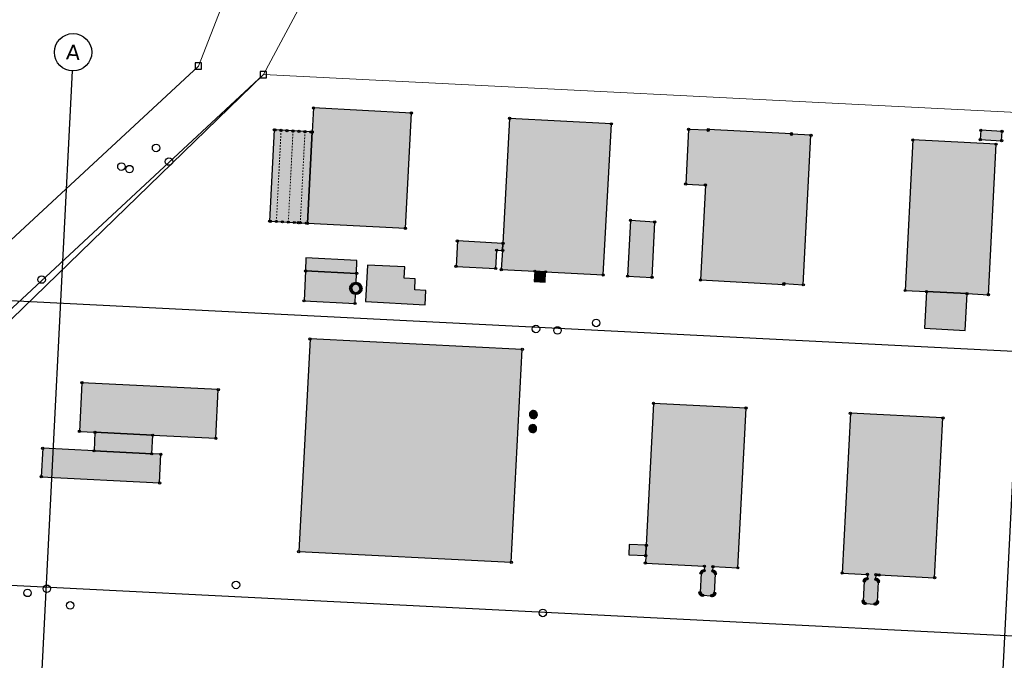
# Model space of a CAD drawing. Header units: millimetres. Extents: x 32690613 to 32693496, y 5343267 to 5344956.
# Tile 7 of 11: x 32692430 to 32692693, y 5344383 to 5344554. Entities that reach past the tile are written whole.
import ezdxf

# ---------------------------------------------------------------- set-up
doc = ezdxf.new("R2010")
doc.units = ezdxf.units.MM
doc.linetypes.add('bauteil', pattern=[0.8, 0.4, -0.4])
doc.linetypes.add('firstlinie', pattern=[0.8, 0.4, -0.4])
doc.layers.get('DEFPOINTS').update_dxf_attribs({"color": 11})
for name, color, linetype, lineweight in [('bauteil', 40, 'bauteil', 50), ('firstlinie', 250, 'firstlinie', 0), ('flurstueck', 72, 'Continuous', 0)]:
    doc.layers.add(name, color=color, linetype=linetype, lineweight=lineweight)
for name, color, linetype in [('bauwerke', 253, 'Continuous'), ('bauwerke_Umring', 5, 'Continuous'), ('besondererGebaeudepunkt_genau', 72, 'Continuous'), ('besondererGebaeudepunkt_sonstiger', 50, 'Continuous'), ('gebaeude_GebaeudeFuerOeffentlicheZwecke', 252, 'Continuous'), ('gebaeude_GebaeudeFuerWirtschaftUndGewerbe', 252, 'Continuous'), ('gebaeude_NachQuellenlageNichtZuSpezifizieren', 252, 'Continuous'), ('gebaeude_Umring', 10, 'Continuous'), ('grenzpunkt_genau', 4, 'Continuous'), ('katasterfestpunkt', 140, 'Continuous')]:
    doc.layers.add(name, color=color, linetype=linetype)
doc.styles.add('Verdana', font='verdana.ttf')

# ---------------------------------------------------------------- blocks, each defined once
blk = doc.blocks.new('ABM_1110')
blk.add_lwpolyline([(-0.83, -0.83), (0.83, -0.83), (0.83, 0.83), (-0.83, 0.83), (-0.83, -0.83)])
blk = doc.blocks.new('Gebaeudepunkt')
blk.add_circle((0, 0), 0.3)
blk = doc.blocks.new('Aufnahmepunkt')
blk.add_circle((0, 0), 1)
blk = doc.blocks.new('A$C78070446')
for p, q in [((4469733.77, 5343068.96), (4469667.48, 5342330.09)), ((4469989.15, 5343046.05), (4469922.86, 5342307.18)), ((4469505.56, 5343027.12), (4470255.14, 5342959.86)), ((4469498.77, 5342951.42), (4470248.35, 5342884.17))]:
    blk.add_line(p, q)
blk.add_circle((4469734.22, 5343073.94), 5)
at = {"insert": (4469734.22, 5343073.94), "char_height": 4, "attachment_point": 5, "rotation": 354.86, "line_spacing_factor": 0.252012, "style": 'Verdana'}
blk.add_mtext('A', dxfattribs=at)

msp = doc.modelspace()

# ---------------------------------------------------------------- hatches: boundary and pattern name
at = {"layer": 'bauwerke'}
for points in [[(32692506.15, 5344486.63), (32692519.77, 5344485.95), (32692519.86, 5344489.44), (32692506.24, 5344490.16), (32692506.15, 5344486.63)], [(32692522.15, 5344478.41), (32692538.13, 5344477.59), (32692538.32, 5344481.38), (32692535.32, 5344481.53), (32692535.47, 5344484.53), (32692532.49, 5344484.68), (32692532.64, 5344487.7), (32692522.71, 5344488.2), (32692522.15, 5344478.41)], [(32692567.26, 5344483.8), (32692570.15, 5344483.65), (32692570.3, 5344486.39), (32692567.4, 5344486.55), (32692567.26, 5344483.8)], [(32692671.56, 5344471.31), (32692682.4, 5344470.71), (32692682.9, 5344480.55), (32692672.06, 5344481.11), (32692671.56, 5344471.31)], [(32692565.95, 5344448.31), (32692565.98, 5344447.98), (32692566.12, 5344447.67), (32692566.34, 5344447.42), (32692566.63, 5344447.25), (32692566.96, 5344447.18), (32692567.3, 5344447.22), (32692567.61, 5344447.36), (32692567.86, 5344447.58), (32692568.03, 5344447.87), (32692568.1, 5344448.2), (32692568.06, 5344448.54), (32692567.92, 5344448.84), (32692567.7, 5344449.09), (32692567.41, 5344449.26), (32692567.08, 5344449.33), (32692566.74, 5344449.3), (32692566.44, 5344449.15), (32692566.19, 5344448.93), (32692566.02, 5344448.65), (32692565.95, 5344448.31)], [(32692565.79, 5344444.58), (32692565.82, 5344444.25), (32692565.95, 5344443.94), (32692566.17, 5344443.7), (32692566.46, 5344443.53), (32692566.78, 5344443.46), (32692567.11, 5344443.5), (32692567.41, 5344443.63), (32692567.66, 5344443.85), (32692567.82, 5344444.13), (32692567.89, 5344444.46), (32692567.86, 5344444.79), (32692567.73, 5344445.09), (32692567.51, 5344445.33), (32692567.22, 5344445.5), (32692566.9, 5344445.57), (32692566.57, 5344445.54), (32692566.26, 5344445.4), (32692566.02, 5344445.19), (32692565.85, 5344444.9), (32692565.79, 5344444.58)], [(32692592.49, 5344410.79), (32692597.03, 5344410.57), (32692597.17, 5344413.34), (32692592.63, 5344413.57), (32692592.49, 5344410.79)]]:
    msp.add_hatch(color=253, dxfattribs=at).paths.add_polyline_path(points)
at = {"layer": 'gebaeude_GebaeudeFuerOeffentlicheZwecke'}
msp.add_hatch(color=252, dxfattribs=at).paths.add_polyline_path([(32692666.36, 5344481.39), (32692672.06, 5344481.11), (32692682.9, 5344480.55), (32692688.6, 5344480.26), (32692690.64, 5344520.48), (32692668.4, 5344521.61), (32692666.36, 5344481.39)])
at = {"layer": 'gebaeude_GebaeudeFuerWirtschaftUndGewerbe'}
for points in [[(32692506.67, 5344499.36), (32692532.82, 5344498.02), (32692534.42, 5344528.81), (32692508.26, 5344530.16), (32692507.92, 5344523.75), (32692506.67, 5344499.36)], [(32692558.44, 5344486.99), (32692567.4, 5344486.55), (32692570.3, 5344486.39), (32692585.66, 5344485.55), (32692587.86, 5344525.93), (32692560.67, 5344527.38), (32692558.89, 5344493.98), (32692558.8, 5344492.09), (32692558.44, 5344486.99)], [(32692496.51, 5344499.92), (32692496.75, 5344499.9), (32692498.35, 5344499.82), (32692499.94, 5344499.73), (32692501.54, 5344499.64), (32692503.14, 5344499.56), (32692504.24, 5344499.51), (32692504.74, 5344499.48), (32692506.34, 5344499.39), (32692506.67, 5344499.36), (32692507.92, 5344523.75), (32692507.59, 5344523.77), (32692505.99, 5344523.85), (32692504.4, 5344523.94), (32692502.8, 5344524.03), (32692501.21, 5344524.12), (32692499.61, 5344524.2), (32692498.01, 5344524.29), (32692497.78, 5344524.31), (32692496.51, 5344499.92)], [(32692607.73, 5344509.82), (32692612.99, 5344509.56), (32692611.67, 5344484.21), (32692633.92, 5344483.04), (32692633.98, 5344483.27), (32692639.14, 5344482.91), (32692641.19, 5344522.88), (32692635.98, 5344523.14), (32692635.98, 5344523.26), (32692613.74, 5344524.39), (32692613.73, 5344524.19), (32692608.51, 5344524.45), (32692607.73, 5344509.82)], [(32692686.43, 5344521.69), (32692692.12, 5344521.4), (32692692.26, 5344523.89), (32692686.58, 5344524.19), (32692686.43, 5344521.69)], [(32692592.2, 5344485.22), (32692598.72, 5344484.89), (32692599.45, 5344499.69), (32692592.96, 5344500.12), (32692592.2, 5344485.22)], [(32692546.35, 5344487.82), (32692556.95, 5344487.27), (32692557.23, 5344492.17), (32692558.8, 5344492.09), (32692558.89, 5344493.98), (32692546.71, 5344494.62), (32692546.35, 5344487.82)], [(32692505.74, 5344478.63), (32692519.37, 5344477.93), (32692519.5, 5344480.59), (32692519.92, 5344480.64), (32692520.31, 5344480.81), (32692520.63, 5344481.1), (32692520.85, 5344481.47), (32692520.93, 5344481.88), (32692520.89, 5344482.31), (32692520.71, 5344482.7), (32692520.43, 5344483.02), (32692520.06, 5344483.24), (32692519.64, 5344483.33), (32692519.77, 5344485.95), (32692506.15, 5344486.63), (32692505.74, 5344478.63)], [(32692504.31, 5344411.65), (32692561.12, 5344408.79), (32692564.04, 5344465.65), (32692507.35, 5344468.45), (32692504.31, 5344411.65)]]:
    msp.add_hatch(color=252, dxfattribs=at).paths.add_polyline_path(points)
at = {"layer": 'gebaeude_NachQuellenlageNichtZuSpezifizieren'}
for points in [[(32692445.73, 5344443.74), (32692449.86, 5344443.51), (32692465.3, 5344442.74), (32692482.16, 5344441.9), (32692482.83, 5344454.93), (32692446.38, 5344456.76), (32692445.73, 5344443.74)], [(32692596.95, 5344408.56), (32692612.72, 5344407.74), (32692612.65, 5344406.54), (32692612.36, 5344406.5), (32692612.11, 5344406.36), (32692611.93, 5344406.14), (32692611.83, 5344405.87), (32692611.56, 5344400.68), (32692611.61, 5344400.41), (32692611.76, 5344400.18), (32692611.97, 5344400.03), (32692612.25, 5344399.97), (32692614.63, 5344399.85), (32692614.91, 5344399.88), (32692615.16, 5344400), (32692615.34, 5344400.21), (32692615.44, 5344400.47), (32692615.67, 5344405.7), (32692615.6, 5344405.97), (32692615.46, 5344406.21), (32692615.23, 5344406.36), (32692614.96, 5344406.43), (32692615.02, 5344407.64), (32692621.64, 5344407.29), (32692623.83, 5344449.98), (32692599.12, 5344451.24), (32692597.17, 5344413.34), (32692597.03, 5344410.57), (32692596.95, 5344408.56)], [(32692649.52, 5344405.91), (32692656.27, 5344405.55), (32692656.21, 5344404.38), (32692655.95, 5344404.35), (32692655.71, 5344404.22), (32692655.54, 5344404.02), (32692655.44, 5344403.78), (32692655.13, 5344398.46), (32692655.17, 5344398.21), (32692655.3, 5344398), (32692655.5, 5344397.84), (32692655.76, 5344397.78), (32692658.28, 5344397.63), (32692658.53, 5344397.67), (32692658.75, 5344397.79), (32692658.89, 5344397.99), (32692658.96, 5344398.23), (32692659.23, 5344403.56), (32692659.16, 5344403.82), (32692659.01, 5344404.05), (32692658.79, 5344404.2), (32692658.53, 5344404.26), (32692658.59, 5344405.45), (32692659.36, 5344405.41), (32692674.24, 5344404.67), (32692676.45, 5344447.34), (32692651.73, 5344448.6), (32692649.52, 5344405.91)], [(32692449.63, 5344438.56), (32692465.05, 5344437.76), (32692465.3, 5344442.74), (32692449.86, 5344443.51), (32692449.63, 5344438.56)], [(32692435.53, 5344431.64), (32692467.14, 5344429.99), (32692467.47, 5344437.65), (32692465.05, 5344437.76), (32692449.63, 5344438.56), (32692435.91, 5344439.24), (32692435.53, 5344431.64)]]:
    msp.add_hatch(color=252, dxfattribs=at).paths.add_polyline_path(points)

# ---------------------------------------------------------------- linework, layer by layer
at = {"layer": 'bauteil'}
msp.add_lwpolyline([(32692518.22, 5344482.02), (32692518.26, 5344481.6), (32692518.44, 5344481.21), (32692518.72, 5344480.89), (32692519.09, 5344480.68), (32692519.5, 5344480.59), (32692519.92, 5344480.64), (32692520.31, 5344480.81), (32692520.63, 5344481.1), (32692520.85, 5344481.47), (32692520.93, 5344481.88), (32692520.89, 5344482.31), (32692520.71, 5344482.7), (32692520.43, 5344483.02), (32692520.06, 5344483.24), (32692519.64, 5344483.33), (32692519.22, 5344483.27), (32692518.82, 5344483.1), (32692518.52, 5344482.81), (32692518.3, 5344482.44), (32692518.22, 5344482.02)], dxfattribs=at)
at = {"layer": 'bauwerke_Umring'}
for points in [[(32692506.15, 5344486.63), (32692519.77, 5344485.95), (32692519.86, 5344489.44), (32692506.24, 5344490.16), (32692506.15, 5344486.63)], [(32692522.15, 5344478.41), (32692538.13, 5344477.59), (32692538.32, 5344481.38), (32692535.32, 5344481.53), (32692535.47, 5344484.53), (32692532.49, 5344484.68), (32692532.64, 5344487.7), (32692522.71, 5344488.2), (32692522.15, 5344478.41)], [(32692567.26, 5344483.8), (32692570.15, 5344483.65), (32692570.3, 5344486.39), (32692567.4, 5344486.55), (32692567.26, 5344483.8)], [(32692671.56, 5344471.31), (32692682.4, 5344470.71), (32692682.9, 5344480.55), (32692672.06, 5344481.11), (32692671.56, 5344471.31)], [(32692565.95, 5344448.31), (32692565.98, 5344447.98), (32692566.12, 5344447.67), (32692566.34, 5344447.42), (32692566.63, 5344447.25), (32692566.96, 5344447.18), (32692567.3, 5344447.22), (32692567.61, 5344447.36), (32692567.86, 5344447.58), (32692568.03, 5344447.87), (32692568.1, 5344448.2), (32692568.06, 5344448.54), (32692567.92, 5344448.84), (32692567.7, 5344449.09), (32692567.41, 5344449.26), (32692567.08, 5344449.33), (32692566.74, 5344449.3), (32692566.44, 5344449.15), (32692566.19, 5344448.93), (32692566.02, 5344448.65), (32692565.95, 5344448.31)], [(32692565.79, 5344444.58), (32692565.82, 5344444.25), (32692565.95, 5344443.94), (32692566.17, 5344443.7), (32692566.46, 5344443.53), (32692566.78, 5344443.46), (32692567.11, 5344443.5), (32692567.41, 5344443.63), (32692567.66, 5344443.85), (32692567.82, 5344444.13), (32692567.89, 5344444.46), (32692567.86, 5344444.79), (32692567.73, 5344445.09), (32692567.51, 5344445.33), (32692567.22, 5344445.5), (32692566.9, 5344445.57), (32692566.57, 5344445.54), (32692566.26, 5344445.4), (32692566.02, 5344445.19), (32692565.85, 5344444.9), (32692565.79, 5344444.58)], [(32692592.49, 5344410.79), (32692597.03, 5344410.57), (32692597.17, 5344413.34), (32692592.63, 5344413.57), (32692592.49, 5344410.79)]]:
    msp.add_lwpolyline(points, dxfattribs=at)
at = {"layer": 'firstlinie'}
for points in [[(32692498.35, 5344499.82), (32692499.61, 5344524.2)], [(32692501.54, 5344499.64), (32692502.8, 5344524.03)], [(32692504.74, 5344499.48), (32692505.99, 5344523.85)]]:
    msp.add_lwpolyline(points, dxfattribs=at)
at = {"layer": 'flurstueck'}
for points in [[(32692851.1, 5344834.56), (32692833.6, 5344816.32), (32692797.6, 5344784.51), (32692725.28, 5344734.57), (32692676.16, 5344703.44), (32692635.82, 5344670.58), (32692535.39, 5344577.19), (32692527.2, 5344583.63), (32692518.79, 5344583.74), (32692494.88, 5344539.08)], [(32692200.33, 5344249.43), (32692200.62, 5344245.98), (32692200.65, 5344246.07), (32692208, 5344259.73), (32692217.08, 5344272.77), (32692227.97, 5344285.24), (32692240.64, 5344298.88), (32692263.08, 5344321.31), (32692294.59, 5344351.4), (32692326.63, 5344382.78), (32692494.88, 5344539.08), (32692518.79, 5344583.74)], [(32692484.14, 5344558.27), (32692477.51, 5344541.35), (32692373.61, 5344445.02), (32692321.65, 5344396.11), (32692306.88, 5344383.07), (32692285.67, 5344362.72), (32692251.94, 5344331.78), (32692215.03, 5344296.35), (32692205.88, 5344284.53), (32692206.16, 5344282.4), (32692200.39, 5344263.62), (32692200.33, 5344249.43)], [(32692939.42, 5343940.25), (32692944.44, 5344040.12), (32692949.46, 5344139.98), (32692954.35, 5344237.16), (32692962.01, 5344389.67), (32692968.73, 5344523.47), (32692948.09, 5344516.18), (32692704.92, 5344528.47), (32692699.81, 5344528.73), (32692494.88, 5344539.08), (32692406.07, 5344452.95), (32692326.63, 5344382.78), (32692294.59, 5344351.4), (32692263.08, 5344321.31), (32692240.64, 5344298.88), (32692227.97, 5344285.24), (32692217.08, 5344272.77), (32692208, 5344259.73), (32692205.9, 5344249.88)], [(32692494.88, 5344539.08), (32692699.81, 5344528.73), (32692704.92, 5344528.47), (32692948.09, 5344516.18)]]:
    msp.add_lwpolyline(points, dxfattribs=at)
at = {"layer": 'gebaeude_Umring'}
for points in [[(32692506.67, 5344499.36), (32692532.82, 5344498.02), (32692534.42, 5344528.81), (32692508.26, 5344530.16), (32692507.92, 5344523.75), (32692506.67, 5344499.36)], [(32692558.44, 5344486.99), (32692567.4, 5344486.55), (32692570.3, 5344486.39), (32692585.66, 5344485.55), (32692587.86, 5344525.93), (32692560.67, 5344527.38), (32692558.89, 5344493.98), (32692558.8, 5344492.09), (32692558.44, 5344486.99)], [(32692496.51, 5344499.92), (32692496.75, 5344499.9), (32692498.35, 5344499.82), (32692499.94, 5344499.73), (32692501.54, 5344499.64), (32692503.14, 5344499.56), (32692504.24, 5344499.51), (32692504.74, 5344499.48), (32692506.34, 5344499.39), (32692506.67, 5344499.36), (32692507.92, 5344523.75), (32692507.59, 5344523.77), (32692505.99, 5344523.85), (32692504.4, 5344523.94), (32692502.8, 5344524.03), (32692501.21, 5344524.12), (32692499.61, 5344524.2), (32692498.01, 5344524.29), (32692497.78, 5344524.31), (32692496.51, 5344499.92)], [(32692607.73, 5344509.82), (32692612.99, 5344509.56), (32692611.67, 5344484.21), (32692633.92, 5344483.04), (32692633.98, 5344483.27), (32692639.14, 5344482.91), (32692641.19, 5344522.88), (32692635.98, 5344523.14), (32692635.98, 5344523.26), (32692613.74, 5344524.39), (32692613.73, 5344524.19), (32692608.51, 5344524.45), (32692607.73, 5344509.82)], [(32692686.43, 5344521.69), (32692692.12, 5344521.4), (32692692.26, 5344523.89), (32692686.58, 5344524.19), (32692686.43, 5344521.69)], [(32692666.36, 5344481.39), (32692672.06, 5344481.11), (32692682.9, 5344480.55), (32692688.6, 5344480.26), (32692690.64, 5344520.48), (32692668.4, 5344521.61), (32692666.36, 5344481.39)], [(32692592.2, 5344485.22), (32692598.72, 5344484.89), (32692599.45, 5344499.69), (32692592.96, 5344500.12), (32692592.2, 5344485.22)], [(32692546.35, 5344487.82), (32692556.95, 5344487.27), (32692557.23, 5344492.17), (32692558.8, 5344492.09), (32692558.89, 5344493.98), (32692546.71, 5344494.62), (32692546.35, 5344487.82)], [(32692505.74, 5344478.63), (32692519.37, 5344477.93), (32692519.5, 5344480.59), (32692519.92, 5344480.64), (32692520.31, 5344480.81), (32692520.63, 5344481.1), (32692520.85, 5344481.47), (32692520.93, 5344481.88), (32692520.89, 5344482.31), (32692520.71, 5344482.7), (32692520.43, 5344483.02), (32692520.06, 5344483.24), (32692519.64, 5344483.33), (32692519.77, 5344485.95), (32692506.15, 5344486.63), (32692505.74, 5344478.63)], [(32692504.31, 5344411.65), (32692561.12, 5344408.79), (32692564.04, 5344465.65), (32692507.35, 5344468.45), (32692504.31, 5344411.65)], [(32692445.73, 5344443.74), (32692449.86, 5344443.51), (32692465.3, 5344442.74), (32692482.16, 5344441.9), (32692482.83, 5344454.93), (32692446.38, 5344456.76), (32692445.73, 5344443.74)], [(32692596.95, 5344408.56), (32692612.72, 5344407.74), (32692612.65, 5344406.54), (32692612.36, 5344406.5), (32692612.11, 5344406.36), (32692611.93, 5344406.14), (32692611.83, 5344405.87), (32692611.56, 5344400.68), (32692611.61, 5344400.41), (32692611.76, 5344400.18), (32692611.97, 5344400.03), (32692612.25, 5344399.97), (32692614.63, 5344399.85), (32692614.91, 5344399.88), (32692615.16, 5344400), (32692615.34, 5344400.21), (32692615.44, 5344400.47), (32692615.67, 5344405.7), (32692615.6, 5344405.97), (32692615.46, 5344406.21), (32692615.23, 5344406.36), (32692614.96, 5344406.43), (32692615.02, 5344407.64), (32692621.64, 5344407.29), (32692623.83, 5344449.98), (32692599.12, 5344451.24), (32692597.17, 5344413.34), (32692597.03, 5344410.57), (32692596.95, 5344408.56)], [(32692649.52, 5344405.91), (32692656.27, 5344405.55), (32692656.21, 5344404.38), (32692655.95, 5344404.35), (32692655.71, 5344404.22), (32692655.54, 5344404.02), (32692655.44, 5344403.78), (32692655.13, 5344398.46), (32692655.17, 5344398.21), (32692655.3, 5344398), (32692655.5, 5344397.84), (32692655.76, 5344397.78), (32692658.28, 5344397.63), (32692658.53, 5344397.67), (32692658.75, 5344397.79), (32692658.89, 5344397.99), (32692658.96, 5344398.23), (32692659.23, 5344403.56), (32692659.16, 5344403.82), (32692659.01, 5344404.05), (32692658.79, 5344404.2), (32692658.53, 5344404.26), (32692658.59, 5344405.45), (32692659.36, 5344405.41), (32692674.24, 5344404.67), (32692676.45, 5344447.34), (32692651.73, 5344448.6), (32692649.52, 5344405.91)], [(32692449.63, 5344438.56), (32692465.05, 5344437.76), (32692465.3, 5344442.74), (32692449.86, 5344443.51), (32692449.63, 5344438.56)], [(32692435.53, 5344431.64), (32692467.14, 5344429.99), (32692467.47, 5344437.65), (32692465.05, 5344437.76), (32692449.63, 5344438.56), (32692435.91, 5344439.24), (32692435.53, 5344431.64)]]:
    msp.add_lwpolyline(points, dxfattribs=at)

# ---------------------------------------------------------------- block references
at = {"layer": 'besondererGebaeudepunkt_genau'}
for p in [(32692508.26, 5344530.16), (32692587.86, 5344525.93), (32692497.78, 5344524.31), (32692507.92, 5344523.75), (32692686.58, 5344524.19), (32692692.26, 5344523.89), (32692686.43, 5344521.69), (32692692.12, 5344521.4), (32692496.51, 5344499.92), (32692592.96, 5344500.12), (32692599.45, 5344499.69), (32692506.67, 5344499.36), (32692532.82, 5344498.02), (32692558.44, 5344486.99), (32692585.66, 5344485.55), (32692592.2, 5344485.22), (32692598.72, 5344484.89), (32692611.67, 5344484.21), (32692633.92, 5344483.04), (32692639.14, 5344482.91), (32692564.04, 5344465.65), (32692446.38, 5344456.76), (32692482.83, 5344454.93), (32692599.12, 5344451.24), (32692623.83, 5344449.98), (32692651.73, 5344448.6), (32692676.45, 5344447.34), (32692445.73, 5344443.74), (32692449.86, 5344443.51), (32692482.16, 5344441.9), (32692435.91, 5344439.24), (32692449.63, 5344438.56), (32692467.47, 5344437.65), (32692435.53, 5344431.64), (32692467.14, 5344429.99), (32692504.31, 5344411.65), (32692597.03, 5344410.57), (32692561.12, 5344408.79), (32692596.95, 5344408.56), (32692611.83, 5344405.87), (32692611.93, 5344406.14), (32692612.11, 5344406.36), (32692612.36, 5344406.5), (32692612.65, 5344406.54), (32692614.96, 5344406.43), (32692615.23, 5344406.36), (32692615.46, 5344406.21), (32692615.6, 5344405.97), (32692615.67, 5344405.7), (32692621.64, 5344407.29), (32692649.52, 5344405.91), (32692659.36, 5344405.41), (32692655.44, 5344403.78), (32692655.54, 5344404.02), (32692655.71, 5344404.22), (32692655.95, 5344404.35), (32692656.21, 5344404.38), (32692658.53, 5344404.26), (32692658.79, 5344404.2), (32692659.01, 5344404.05), (32692659.16, 5344403.82), (32692659.23, 5344403.56), (32692674.24, 5344404.67), (32692611.56, 5344400.68), (32692611.61, 5344400.41), (32692611.76, 5344400.18), (32692611.97, 5344400.03), (32692612.25, 5344399.97), (32692614.63, 5344399.85), (32692614.91, 5344399.88), (32692615.16, 5344400), (32692615.34, 5344400.21), (32692615.44, 5344400.47), (32692655.13, 5344398.46), (32692655.17, 5344398.21), (32692655.3, 5344398), (32692655.5, 5344397.84), (32692655.76, 5344397.78), (32692658.28, 5344397.63), (32692658.53, 5344397.67), (32692658.75, 5344397.79), (32692658.89, 5344397.99), (32692658.96, 5344398.23)]:
    msp.add_blockref('Gebaeudepunkt', p, dxfattribs=at)
at = {"layer": 'besondererGebaeudepunkt_sonstiger'}
for p in [(32692534.42, 5344528.81), (32692560.67, 5344527.38), (32692498.01, 5344524.29), (32692499.61, 5344524.2), (32692501.21, 5344524.12), (32692502.8, 5344524.03), (32692504.4, 5344523.94), (32692505.99, 5344523.85), (32692507.59, 5344523.77), (32692608.51, 5344524.45), (32692613.73, 5344524.19), (32692613.74, 5344524.39), (32692635.98, 5344523.26), (32692635.98, 5344523.14), (32692641.19, 5344522.88), (32692668.4, 5344521.61), (32692690.64, 5344520.48), (32692607.73, 5344509.82), (32692612.99, 5344509.56), (32692496.75, 5344499.9), (32692498.35, 5344499.82), (32692499.94, 5344499.73), (32692501.54, 5344499.64), (32692503.14, 5344499.56), (32692504.24, 5344499.51), (32692504.74, 5344499.48), (32692506.34, 5344499.39), (32692546.71, 5344494.62), (32692557.23, 5344492.17), (32692558.8, 5344492.09), (32692558.89, 5344493.98), (32692506.15, 5344486.63), (32692546.35, 5344487.82), (32692556.95, 5344487.27), (32692567.4, 5344486.55), (32692570.3, 5344486.39), (32692519.77, 5344485.95), (32692518.22, 5344482.02), (32692518.26, 5344481.6), (32692518.3, 5344482.44), (32692518.44, 5344481.21), (32692518.52, 5344482.81), (32692518.82, 5344483.1), (32692519.22, 5344483.27), (32692519.64, 5344483.33), (32692520.06, 5344483.24), (32692520.43, 5344483.02), (32692520.63, 5344481.1), (32692520.71, 5344482.7), (32692520.85, 5344481.47), (32692520.89, 5344482.31), (32692520.93, 5344481.88), (32692633.98, 5344483.27), (32692666.36, 5344481.39), (32692672.06, 5344481.11), (32692505.74, 5344478.63), (32692518.72, 5344480.89), (32692519.09, 5344480.68), (32692519.5, 5344480.59), (32692519.92, 5344480.64), (32692520.31, 5344480.81), (32692682.9, 5344480.55), (32692688.6, 5344480.26), (32692519.37, 5344477.93), (32692507.35, 5344468.45), (32692465.3, 5344442.74), (32692465.05, 5344437.76), (32692597.17, 5344413.34), (32692612.72, 5344407.74), (32692615.02, 5344407.64), (32692656.27, 5344405.55), (32692658.59, 5344405.45)]:
    msp.add_blockref('Gebaeudepunkt', p, dxfattribs=at)
at = {"layer": 'DEFPOINTS', "rotation": 2.237485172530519}
msp.add_blockref('A$C78070446', (28434719.52, -168960.66), dxfattribs=at)
at = {"layer": 'grenzpunkt_genau'}
for p in [(32692477.51, 5344541.35), (32692494.88, 5344539.08)]:
    msp.add_blockref('ABM_1110', p, dxfattribs=at)
at = {"layer": 'katasterfestpunkt'}
for p in [(32692466.21, 5344519.47), (32692469.65, 5344515.84), (32692456.94, 5344514.49), (32692459.09, 5344513.83), (32692435.63, 5344484.31), (32692583.79, 5344472.73), (32692567.7, 5344471.11), (32692573.46, 5344470.73), (32692437.02, 5344401.71), (32692487.56, 5344402.72), (32692431.86, 5344400.6), (32692443.24, 5344397.27), (32692569.55, 5344395.25)]:
    msp.add_blockref('Aufnahmepunkt', p, dxfattribs=at)

doc.saveas('drawing.dxf')
